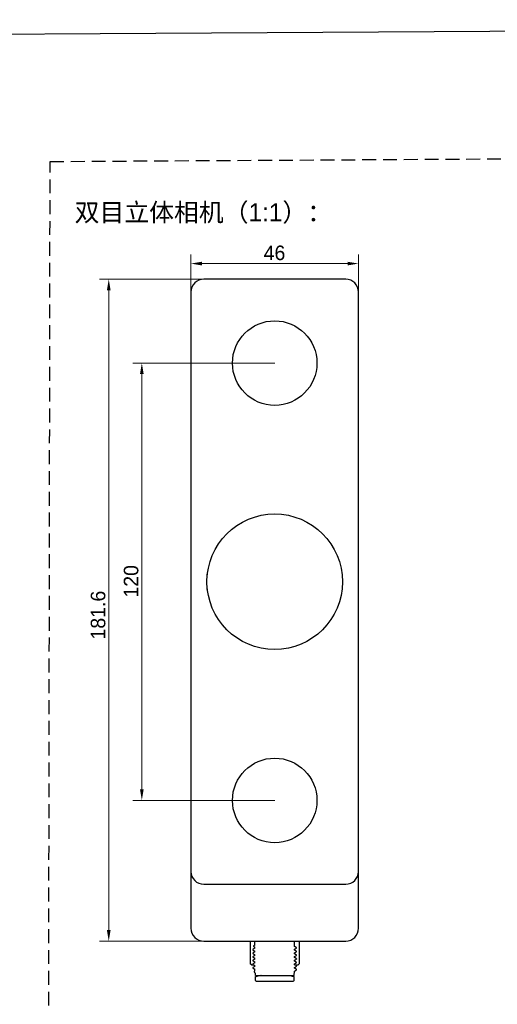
# Model space of a CAD drawing. Header units: millimetres. Extents: x 2329 to 5782, y 1296 to 2780.
# Tile 81 of 123: x 3384 to 3515, y 2509 to 2780. Entities that reach past the tile are written whole.
import ezdxf

# ---------------------------------------------------------------- set-up
doc = ezdxf.new("R2010")
doc.units = ezdxf.units.MM
doc.header["$LTSCALE"] = 0.3
doc.linetypes.add('DASHED', pattern=[19.05, 12.7, -6.35])
doc.layers.add('00-轮廓线', color=7, linetype='Continuous', lineweight=30)
doc.layers.add('00_COMPONENTS', color=7, linetype='Continuous')
doc.layers.add('51__DRAFT_DIMS', color=7, linetype='Continuous')
doc.styles.add('11', font='兰亭黑 GBK.TTF', dxfattribs={"height": 3})
doc.styles.add('尺寸值样式', font='兰亭黑 GBK.TTF', dxfattribs={"height": 4})
doc.dimstyles.new('1直线标注', dxfattribs={"dimtxt": 4, "dimasz": 3, "dimexe": 2.5, "dimexo": 0, "dimtad": 1, "dimdec": 1, "dimdsep": 46, "dimtxsty": '尺寸值样式', "dimcen": 0, "dimclrd": 8, "dimclre": 8, "dimclrt": 7, "dimadec": 0, "dimazin": 0, "dimtp": 0.001, "dimtm": 0.001, "dimtfac": 1, "dimtdec": 1, "dimtmove": 0, "dimatfit": 0, "dimldrblk": '_FILLED', "dimfxl": 1, "dimtolj": 1, "dimlwd": 15, "dimlwe": 15, "dimarcsym": 0})

# ---------------------------------------------------------------- blocks, each defined once
blk = doc.blocks.new('*D163')
at = {"layer": '51__DRAFT_DIMS', "color": 8, "lineweight": 15}
for p, q in [((3453.91, 2685.36), (3414.92, 2685.36)), ((3417.42, 2682.36), (3417.42, 2568.36)), ((3453.91, 2565.36), (3414.92, 2565.36))]:
    blk.add_line(p, q, dxfattribs=at)
at = {"layer": '51__DRAFT_DIMS', "color": 8}
for points in [[(3417.92, 2682.36), (3416.92, 2682.36), (3417.42, 2685.36)], [(3416.92, 2568.36), (3417.92, 2568.36), (3417.42, 2565.36)]]:
    blk.add_solid(points, dxfattribs=at)
at = {"layer": 'Defpoints', "color": 0}
for p in [(3453.91, 2685.36), (3417.42, 2565.36), (3453.91, 2565.36)]:
    blk.add_point(p, dxfattribs=at)
at = {"layer": '51__DRAFT_DIMS', "color": 7, "insert": (3412.46, 2625.47), "char_height": 4, "attachment_point": 2, "rotation": 90, "style": '尺寸值样式'}
blk.add_mtext('\\A1;120', dxfattribs=at)
blk = doc.blocks.new('_FILLED')
at = {"color": 0, "linetype": 'ByBlock'}
blk.add_solid([(0, 0), (-1, 0.167), (-1, -0.167)], dxfattribs=at)
blk = doc.blocks.new('*D164')
at = {"layer": '51__DRAFT_DIMS', "color": 8, "lineweight": 15}
for p, q in [((3434.41, 2708.36), (3405.83, 2708.36)), ((3408.33, 2529.76), (3408.33, 2705.36)), ((3434.41, 2526.76), (3405.83, 2526.76))]:
    blk.add_line(p, q, dxfattribs=at)
at = {"layer": '51__DRAFT_DIMS', "color": 8}
for points in [[(3408.83, 2705.36), (3407.83, 2705.36), (3408.33, 2708.36)], [(3407.83, 2529.76), (3408.83, 2529.76), (3408.33, 2526.76)]]:
    blk.add_solid(points, dxfattribs=at)
at = {"layer": 'Defpoints', "color": 0}
for p in [(3408.33, 2708.36), (3434.41, 2708.36), (3434.41, 2526.76)]:
    blk.add_point(p, dxfattribs=at)
at = {"layer": '51__DRAFT_DIMS', "color": 7, "insert": (3403.39, 2616.2), "char_height": 4, "attachment_point": 2, "rotation": 90, "style": '尺寸值样式'}
blk.add_mtext('\\A1;181.6', dxfattribs=at)
blk = doc.blocks.new('*D165')
at = {"layer": '51__DRAFT_DIMS', "color": 8, "lineweight": 15}
for p, q in [((3430.91, 2704.86), (3430.91, 2715.16)), ((3433.91, 2712.66), (3473.91, 2712.66)), ((3476.91, 2704.86), (3476.91, 2715.16))]:
    blk.add_line(p, q, dxfattribs=at)
at = {"layer": '51__DRAFT_DIMS', "color": 8}
for points in [[(3433.91, 2713.16), (3433.91, 2712.16), (3430.91, 2712.66)], [(3473.91, 2712.16), (3473.91, 2713.16), (3476.91, 2712.66)]]:
    blk.add_solid(points, dxfattribs=at)
at = {"layer": 'Defpoints', "color": 0}
for p in [(3476.91, 2712.66), (3430.91, 2704.86), (3476.91, 2704.86)]:
    blk.add_point(p, dxfattribs=at)
at = {"layer": '51__DRAFT_DIMS', "color": 7, "insert": (3453.85, 2717.6), "char_height": 4, "attachment_point": 2, "style": '尺寸值样式'}
blk.add_mtext('\\A1;46', dxfattribs=at)

msp = doc.modelspace()

# ---------------------------------------------------------------- linework, layer by layer
at = {"linetype": 'DASHED'}
msp.add_lwpolyline([(3392.22792, 2740.6785), (4012.40702, 2744.27705), (4010.14051, 1329.65415), (3389.9614, 1326.05559)], close=True, dxfattribs=at)
at = {"layer": '00-轮廓线'}
msp.add_lwpolyline([(2748.71268, 2771.8538), (4032.71305, 2779.57929), (4039.83456, 1296.37358), (2746.31737, 1296.51209)], close=True, dxfattribs=at)
at = {"layer": '00_COMPONENTS'}
for p, q in [((3473.40816, 2708.36012), (3434.40816, 2708.36012)), ((3430.90816, 2704.86012), (3430.90816, 2530.26012)), ((3476.90816, 2530.26012), (3476.90816, 2704.86012)), ((3435.51659, 2627.36012), (3435.42274, 2627.36012)), ((3435.42274, 2623.36012), (3435.51659, 2623.36012)), ((3434.40816, 2542.36012), (3473.40816, 2542.36012)), ((3434.40816, 2526.76012), (3473.40816, 2526.76012)), ((3447.20816, 2526.76012), (3447.20816, 2520.56012)), ((3448.44966, 2525.67337), (3448.44966, 2526.76012)), ((3459.36666, 2525.28525), (3459.36666, 2526.76012)), ((3460.60816, 2526.76012), (3460.60816, 2520.56012)), ((3447.91436, 2523.47984), (3447.90808, 2523.47259)), ((3447.90817, 2523.47264), (3447.90817, 2523.34764)), ((3447.91463, 2524.47988), (3447.90827, 2524.47254)), ((3447.90836, 2524.47259), (3447.90836, 2524.34759)), ((3447.90836, 2524.34759), (3447.9147, 2524.34026)), ((3448.45654, 2523.79323), (3447.91445, 2523.47989)), ((3447.9147, 2524.34026), (3447.96465, 2524.31139)), ((3448.45663, 2524.79318), (3447.91471, 2524.47993)), ((3447.96465, 2524.31139), (3448.44795, 2524.03202)), ((3448.10194, 2525.47262), (3448.09541, 2525.4651)), ((3448.09546, 2525.46513), (3448.09546, 2525.3401)), ((3448.09546, 2525.3401), (3448.10191, 2525.33262)), ((3448.10191, 2525.33262), (3448.44273, 2525.13491)), ((3448.44966, 2525.67337), (3448.10195, 2525.47262)), ((3448.44966, 2524.78525), (3448.44966, 2525.14686)), ((3448.44966, 2523.78525), (3448.44966, 2524.03498)), ((3459.35969, 2523.52694), (3459.9018, 2523.84029)), ((3459.3597, 2524.52706), (3459.90161, 2524.84031)), ((3459.36666, 2524.28525), (3459.36666, 2524.53498)), ((3459.36666, 2523.28525), (3459.36666, 2523.53498)), ((3459.84017, 2524.01547), (3459.36836, 2524.2882)), ((3459.8401, 2525.01554), (3459.36837, 2525.28822)), ((3459.90163, 2524.97997), (3459.8401, 2525.01554)), ((3459.90175, 2523.97988), (3459.84017, 2524.01547)), ((3459.90797, 2524.84765), (3459.90161, 2524.84031)), ((3459.90184, 2523.97983), (3459.90817, 2523.97252)), ((3459.90797, 2524.84765), (3459.90797, 2524.97265)), ((3459.90809, 2523.84757), (3459.90809, 2523.97257)), ((3447.9146, 2521.47993), (3447.90826, 2521.4726)), ((3447.91464, 2522.47991), (3447.90829, 2522.47257)), ((3447.90835, 2521.47265), (3447.90835, 2521.34765)), ((3447.90835, 2521.34765), (3447.9147, 2521.34031)), ((3447.90838, 2522.47262), (3447.90838, 2522.34762)), ((3447.90838, 2522.34762), (3447.91473, 2522.34028)), ((3447.91447, 2523.34036), (3447.96449, 2523.31145)), ((3448.45654, 2520.79315), (3447.91458, 2520.47988)), ((3448.4567, 2521.79328), (3447.91468, 2521.47998)), ((3447.9147, 2521.34031), (3447.96468, 2521.31142)), ((3448.45668, 2522.79324), (3447.91472, 2522.47996)), ((3447.91473, 2522.34028), (3447.9647, 2522.3114)), ((3447.96449, 2523.31145), (3448.44794, 2523.032)), ((3447.96468, 2521.31142), (3448.44797, 2521.03206)), ((3447.9647, 2522.3114), (3448.44797, 2522.03205)), ((3448.44966, 2522.78525), (3448.44966, 2523.03498)), ((3448.44966, 2521.78525), (3448.44966, 2522.03498)), ((3448.44966, 2520.78525), (3448.44966, 2521.03498)), ((3459.35963, 2520.52697), (3459.90162, 2520.84026)), ((3459.35976, 2522.52708), (3459.90169, 2522.84034)), ((3459.35979, 2521.52708), (3459.90178, 2521.84036)), ((3459.36666, 2522.2853), (3459.36666, 2522.53498)), ((3459.36666, 2521.28525), (3459.36666, 2521.53498)), ((3459.84005, 2521.01551), (3459.36835, 2521.28818)), ((3459.84032, 2522.01548), (3459.36838, 2522.28827)), ((3459.84021, 2523.01552), (3459.36839, 2523.28825)), ((3459.9016, 2520.97994), (3459.84005, 2521.01551)), ((3459.90172, 2522.97997), (3459.84021, 2523.01552)), ((3459.90182, 2521.97993), (3459.84032, 2522.01548)), ((3459.90796, 2520.84759), (3459.90162, 2520.84026)), ((3459.90804, 2522.84767), (3459.90169, 2522.84034)), ((3459.90191, 2521.97988), (3459.90819, 2521.97261)), ((3459.90796, 2520.84759), (3459.90796, 2520.97259)), ((3459.90804, 2522.84767), (3459.90804, 2522.97267)), ((3459.9081, 2521.84767), (3459.9081, 2521.97266)), ((3447.50816, 2520.26012), (3447.20816, 2520.56012)), ((3447.50816, 2520.26012), (3448.05324, 2520.26012)), ((3447.91449, 2520.47983), (3447.90816, 2520.47252)), ((3447.9145, 2519.47991), (3447.90819, 2519.47262)), ((3447.90825, 2520.47257), (3447.90825, 2520.39425)), ((3447.90825, 2520.34757), (3447.91454, 2520.34028)), ((3447.90828, 2519.47267), (3447.90828, 2519.34767)), ((3447.91454, 2520.34028), (3447.96447, 2520.31143)), ((3448.45667, 2519.79331), (3447.91458, 2519.47996)), ((3447.91462, 2519.34034), (3447.96461, 2519.31145)), ((3447.96447, 2520.31143), (3448.44792, 2520.03198)), ((3447.96461, 2519.31145), (3448.44797, 2519.03205)), ((3448.27501, 2518.48805), (3448.26841, 2518.48039)), ((3448.26844, 2518.4804), (3448.26844, 2518.35539)), ((3448.44966, 2518.58938), (3448.27504, 2518.48807)), ((3448.44966, 2518.24686), (3448.2752, 2518.34759)), ((3448.44966, 2519.78525), (3448.44966, 2520.03498)), ((3448.44966, 2518.58938), (3448.44966, 2519.03498)), ((3448.47727, 2518.6054), (3448.44966, 2518.58938)), ((3448.44966, 2518.01012), (3448.44966, 2518.24686)), ((3448.60816, 2517.85162), (3448.44966, 2518.01012)), ((3459.20816, 2517.85162), (3459.36666, 2518.01012)), ((3459.35967, 2518.52703), (3459.90159, 2518.84029)), ((3459.3598, 2519.52704), (3459.90186, 2519.84036)), ((3459.36666, 2520.28525), (3459.36666, 2520.53498)), ((3459.36666, 2519.28525), (3459.36666, 2519.53498)), ((3459.36666, 2518.01012), (3459.36666, 2518.53498)), ((3459.84006, 2519.01553), (3459.36836, 2519.2882)), ((3459.84027, 2520.01549), (3459.36839, 2520.28825)), ((3459.41705, 2520.26012), (3460.30816, 2520.26012)), ((3459.9016, 2518.97997), (3459.84006, 2519.01553)), ((3459.90188, 2519.97988), (3459.84027, 2520.01549)), ((3459.90795, 2518.84763), (3459.90159, 2518.84029)), ((3459.90196, 2519.97983), (3459.90825, 2519.97258)), ((3459.90795, 2518.84763), (3459.90795, 2518.97263)), ((3459.90816, 2519.84763), (3459.90816, 2519.97263)), ((3460.30816, 2520.26012), (3460.60816, 2520.56012)), ((3448.60816, 2517.36012), (3448.60816, 2517.85162)), ((3448.60816, 2517.36012), (3459.20816, 2517.36012)), ((3448.60816, 2515.96012), (3448.60816, 2517.02166)), ((3448.80835, 2515.76012), (3459.00816, 2515.76012)), ((3449.15816, 2517.19834), (3449.15816, 2517.36012)), ((3450.195, 2517.34523), (3450.08785, 2517.33564)), ((3458.65816, 2517.19633), (3458.65816, 2517.36012)), ((3459.20816, 2517.36012), (3459.20816, 2517.85162)), ((3459.20816, 2515.96012), (3459.20816, 2517.02166))]:
    msp.add_line(p, q, dxfattribs=at)
for centre, radius in [((3453.90816, 2685.36012), 11.6), ((3453.90816, 2625.36012), 18.6), ((3453.90816, 2565.36012), 11.6)]:
    msp.add_circle(centre, radius, dxfattribs=at)
for centre, radius, start, end in [((3434.40816, 2704.86012), 3.5, 90, 180), ((3473.40816, 2704.86012), 3.5, 0, 90), ((3434.40816, 2545.86012), 3.5, 180, 270), ((3473.40816, 2545.86012), 3.5, 270, 0), ((3434.40816, 2530.26012), 3.5, 180, 270), ((3473.40816, 2530.26012), 3.5, 270, 0), ((3447.98842, 2520.1727), 0.19732, 105.2891661, 106.983801), ((3448.80816, 2515.96012), 0.2, 180, 270), ((3459.00816, 2515.96012), 0.2, 270, 0)]:
    msp.add_arc(centre, radius, start, end, dxfattribs=at)
for points, knots in [([(3459.90162, 2524.97993), (3459.90258, 2524.97937), (3459.90529, 2524.97767), (3459.90801, 2524.97479), (3459.90803, 2524.9726)], [0, 0, 0, 0, 0.33664094, 1, 1, 1, 1]), ([(3459.90813, 2523.84757), (3459.90812, 2523.84695), (3459.90725, 2523.84363), (3459.90408, 2523.84163), (3459.90174, 2523.84029)], [0, 0, 0, 0, 0.187455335, 1, 1, 1, 1]), ([(3447.90843, 2523.34764), (3447.90843, 2523.34702), (3447.90923, 2523.34372), (3447.91235, 2523.3417), (3447.91465, 2523.34036)], [0, 0, 0, 0, 0.188785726, 1, 1, 1, 1]), ([(3459.90175, 2520.97989), (3459.90272, 2520.97933), (3459.90542, 2520.97763), (3459.90811, 2520.97473), (3459.9081, 2520.97254)], [0, 0, 0, 0, 0.336925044, 1, 1, 1, 1]), ([(3459.90178, 2522.97992), (3459.90274, 2522.97936), (3459.90545, 2522.97768), (3459.90816, 2522.9748), (3459.90819, 2522.97262)], [0, 0, 0, 0, 0.336916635, 1, 1, 1, 1]), ([(3459.90817, 2521.84767), (3459.90818, 2521.84704), (3459.90737, 2521.84372), (3459.90421, 2521.8417), (3459.90189, 2521.84036)], [0, 0, 0, 0, 0.188226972, 1, 1, 1, 1]), ([(3447.93079, 2520.36142), (3447.92495, 2520.35963), (3447.91693, 2520.35731), (3447.9082, 2520.35053), (3447.90824, 2520.34757)], [0, 0, 0, 0, 0.67291794, 1, 1, 1, 1]), ([(3447.9082, 2519.34767), (3447.9082, 2519.34704), (3447.90901, 2519.34371), (3447.91217, 2519.34169), (3447.9145, 2519.34034)], [0, 0, 0, 0, 0.188168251, 1, 1, 1, 1]), ([(3448.27523, 2518.34762), (3448.27421, 2518.34821), (3448.27134, 2518.35001), (3448.26847, 2518.35308), (3448.26847, 2518.3554)], [0, 0, 0, 0, 0.336909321, 1, 1, 1, 1]), ([(3459.90169, 2518.97992), (3459.90265, 2518.97936), (3459.90536, 2518.97766), (3459.90807, 2518.97477), (3459.90807, 2518.97258)], [0, 0, 0, 0, 0.336766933, 1, 1, 1, 1]), ([(3459.9079, 2519.84763), (3459.90791, 2519.84701), (3459.90712, 2519.84372), (3459.90401, 2519.8417), (3459.90171, 2519.84036)], [0, 0, 0, 0, 0.188876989, 1, 1, 1, 1]), ([(3448.60816, 2517.02166), (3448.60752, 2517.02176), (3448.61313, 2517.02244), (3448.6158, 2517.02369), (3448.6269, 2517.02608), (3448.64593, 2517.03119), (3448.68109, 2517.04053), (3448.73302, 2517.0556), (3448.80006, 2517.07605), (3448.88118, 2517.10231), (3448.97629, 2517.13471), (3449.04406, 2517.15897), (3449.08017, 2517.17219)], [0, 0, 0, 0, 0.003906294, 0.015632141, 0.035189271, 0.062591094, 0.140988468, 0.250845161, 0.392012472, 0.564316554, 0.767231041, 1, 1, 1, 1]), ([(3449.08017, 2517.17219), (3449.17531, 2517.20699), (3449.39099, 2517.26381), (3449.61151, 2517.29324), (3449.73179, 2517.30391)], [0, 0, 0, 0, 0.456190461, 1, 1, 1, 1]), ([(3449.73179, 2517.30391), (3449.7656, 2517.30691), (3449.90825, 2517.31771), (3450.05139, 2517.32166), (3450.16049, 2517.32166)], [0, 0, 0, 0, 0.237281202, 1, 1, 1, 1]), ([(3458.08603, 2517.30378), (3458.20607, 2517.29307), (3458.42604, 2517.26343), (3458.64126, 2517.2069), (3458.73615, 2517.17219)], [0, 0, 0, 0, 0.543971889, 1, 1, 1, 1]), ([(3458.73615, 2517.17219), (3458.85236, 2517.12965), (3459.00887, 2517.07658), (3459.16777, 2517.03091), (3459.20816, 2517.02166)], [0, 0, 0, 0, 0.749148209, 1, 1, 1, 1])]:
    msp.add_open_spline(points, degree=3, knots=knots, dxfattribs=at)

# ---------------------------------------------------------------- texts
at = {"layer": '00-轮廓线', "insert": (3398.97587, 2729.22228), "char_height": 5, "width": 72.2799704, "attachment_point": 1, "style": '11'}
msp.add_mtext('双目立体相机（1:1）：', dxfattribs=at)

# ---------------------------------------------------------------- dimensions: what is measured, and where the dimension line sits
at = {"layer": '51__DRAFT_DIMS'}
dim = msp.add_linear_dim(base=(3476.90816, 2712.66136), p1=(3430.90816, 2704.86012), p2=(3476.90816, 2704.86012), dimstyle='1直线标注', override={"dimtxsty": '尺寸值样式'}, dxfattribs=at)
dim.commit()
dim.dimension.update_dxf_attribs({"geometry": '*D165', "text_midpoint": (3453.84664, 2712.66136), "dimtype": 160})
for base, p1, p2, angle, picture, middle in [((3408.33168, 2708.36012), (3434.40816, 2526.76012), (3434.40816, 2708.36012), 90, '*D164', (3408.33168, 2616.20389)), ((3417.42343, 2565.36012), (3453.90816, 2685.36012), (3453.90816, 2565.36012), 270, '*D163', (3417.42343, 2625.47145))]:
    dim = msp.add_linear_dim(base=base, p1=p1, p2=p2, angle=angle, dimstyle='1直线标注', override={"dimtxsty": '尺寸值样式'}, dxfattribs=at)
    dim.commit()
    dim.dimension.update_dxf_attribs({"geometry": picture, "text_midpoint": middle, "dimtype": 160})

doc.saveas('drawing.dxf')
